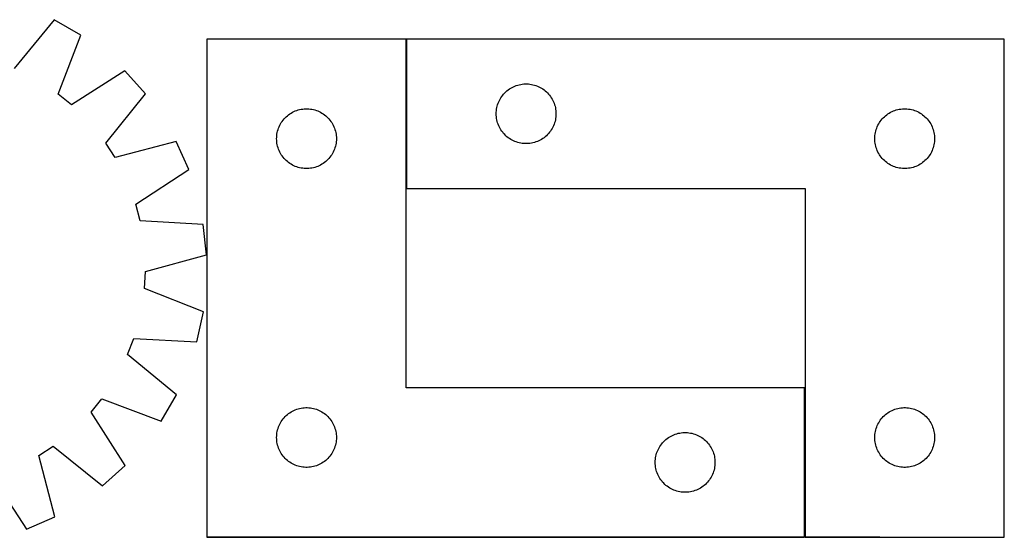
# Model space of a CAD drawing. Header units: millimetres. Extents: x 7 to 1493, y 7 to 2993.
# Tile 15 of 16: x 707 to 1202, y 2719 to 2978. Entities that reach past the tile are written whole.
import ezdxf

# ---------------------------------------------------------------- set-up
doc = ezdxf.new("R2010")
doc.units = ezdxf.units.MM
doc.layers.add('COMMON', color=5, linetype='CONTINUOUS', true_color=0x0000ff)
doc.layers.add('CUT', color=7, linetype='CONTINUOUS', true_color=0x000000)

msp = doc.modelspace()

# ---------------------------------------------------------------- linework, layer by layer
at = {"layer": 'COMMON'}
for p, q in [((901.409569, 2968.721359), (901.409569, 2893.721359)), ((1101.409569, 2793.721359), (1101.409569, 2718.721359)), ((1101.309569, 2718.621359), (801.309569, 2718.621359)), ((1139.038773, 2718.621359), (1101.50957, 2718.621359))]:
    msp.add_line(p, q, dxfattribs=at)
at = {"layer": 'CUT'}
for p, q in [((724.694236, 2978.444527), (704.525313, 2953.904981)), ((738.005433, 2970.728144), (724.694236, 2978.444527)), ((726.733786, 2941.030927), (738.005433, 2970.728144)), ((901.309569, 2968.721359), (801.309569, 2968.721359)), ((801.309569, 2968.721359), (801.309569, 2718.721359)), ((901.309569, 2793.721359), (901.309569, 2968.721359)), ((1201.50957, 2968.721359), (901.50957, 2968.721359)), ((901.50957, 2968.721359), (901.50957, 2893.721359)), ((1201.50957, 2718.721359), (1201.50957, 2968.721359)), ((760.15275, 2952.729194), (733.387828, 2935.623239)), ((770.427958, 2941.277092), (760.15275, 2952.729194)), ((955.858652, 2945.116218), (956.581435, 2945.388697)), ((956.581435, 2945.388697), (957.317286, 2945.623607)), ((957.317286, 2945.623607), (958.064254, 2945.820324)), ((958.064254, 2945.820324), (958.820359, 2945.978328)), ((958.820359, 2945.978328), (959.583595, 2946.097199)), ((959.583595, 2946.097199), (960.351938, 2946.176622)), ((960.351938, 2946.176622), (961.123352, 2946.216386)), ((961.123352, 2946.216386), (961.895789, 2946.216386)), ((961.895789, 2946.216386), (962.667202, 2946.176622)), ((962.667202, 2946.176622), (963.435546, 2946.097199)), ((963.435546, 2946.097199), (964.198782, 2945.978328)), ((964.198782, 2945.978328), (964.954887, 2945.820324)), ((964.954887, 2945.820324), (965.701855, 2945.623607)), ((965.701855, 2945.623607), (966.437706, 2945.388697)), ((966.437706, 2945.388697), (967.160489, 2945.116218)), ((733.387828, 2935.623239), (726.733786, 2941.030927)), ((750.531039, 2916.51649), (770.427958, 2941.277092)), ((949.284145, 2939.912675), (949.747773, 2940.530501)), ((949.747773, 2940.530501), (950.242591, 2941.123641)), ((950.242591, 2941.123641), (950.767288, 2941.690521)), ((950.767288, 2941.690521), (951.32047, 2942.229639)), ((951.32047, 2942.229639), (951.900673, 2942.739565)), ((951.900673, 2942.739565), (952.506356, 2943.218947)), ((952.506356, 2943.218947), (953.135915, 2943.666514)), ((953.135915, 2943.666514), (953.787678, 2944.081078)), ((953.787678, 2944.081078), (954.459919, 2944.461541)), ((954.459919, 2944.461541), (955.150855, 2944.806893)), ((955.150855, 2944.806893), (955.858652, 2945.116218)), ((967.160489, 2945.116218), (967.868286, 2944.806893)), ((967.868286, 2944.806893), (968.559222, 2944.461541)), ((968.559222, 2944.461541), (969.231462, 2944.081078)), ((969.231462, 2944.081078), (969.883226, 2943.666514)), ((969.883226, 2943.666514), (970.512785, 2943.218947)), ((970.512785, 2943.218947), (971.118468, 2942.739565)), ((971.118468, 2942.739565), (971.698671, 2942.229639)), ((971.698671, 2942.229639), (972.251853, 2941.690521)), ((972.251853, 2941.690521), (972.776549, 2941.123641)), ((972.776549, 2941.123641), (973.271368, 2940.530501)), ((973.271368, 2940.530501), (973.734995, 2939.912675)), ((947.004155, 2935.041426), (947.22004, 2935.783081)), ((947.22004, 2935.783081), (947.473818, 2936.51264)), ((947.473818, 2936.51264), (947.764817, 2937.228167)), ((947.764817, 2937.228167), (948.092264, 2937.927766)), ((948.092264, 2937.927766), (948.455292, 2938.60958)), ((948.455292, 2938.60958), (948.852937, 2939.271802)), ((948.852937, 2939.271802), (949.284145, 2939.912675)), ((973.734995, 2939.912675), (974.166204, 2939.271802)), ((974.166204, 2939.271802), (974.563849, 2938.60958)), ((974.563849, 2938.60958), (974.926877, 2937.927766)), ((974.926877, 2937.927766), (975.254324, 2937.228167)), ((975.254324, 2937.228167), (975.545323, 2936.51264)), ((975.545323, 2936.51264), (975.799101, 2935.783081)), ((975.799101, 2935.783081), (976.014986, 2935.041426)), ((841.700672, 2930.239565), (842.306355, 2930.718947)), ((842.306355, 2930.718947), (842.935914, 2931.166514)), ((842.935914, 2931.166514), (843.587677, 2931.581078)), ((843.587677, 2931.581078), (844.259918, 2931.961541)), ((844.259918, 2931.961541), (844.950854, 2932.306893)), ((844.950854, 2932.306893), (845.658651, 2932.616218)), ((845.658651, 2932.616218), (846.381434, 2932.888697)), ((846.381434, 2932.888697), (847.117285, 2933.123607)), ((847.117285, 2933.123607), (847.864253, 2933.320324)), ((847.864253, 2933.320324), (848.620358, 2933.478328)), ((848.620358, 2933.478328), (849.383594, 2933.597199)), ((849.383594, 2933.597199), (850.151937, 2933.676622)), ((850.151937, 2933.676622), (850.923351, 2933.716386)), ((850.923351, 2933.716386), (851.695788, 2933.716386)), ((851.695788, 2933.716386), (852.467201, 2933.676622)), ((852.467201, 2933.676622), (853.235545, 2933.597199)), ((853.235545, 2933.597199), (853.998781, 2933.478328)), ((853.998781, 2933.478328), (854.754886, 2933.320324)), ((854.754886, 2933.320324), (855.501854, 2933.123607)), ((855.501854, 2933.123607), (856.237705, 2932.888697)), ((856.237705, 2932.888697), (856.960488, 2932.616218)), ((856.960488, 2932.616218), (857.668285, 2932.306893)), ((857.668285, 2932.306893), (858.359221, 2931.961541)), ((858.359221, 2931.961541), (859.031461, 2931.581078)), ((859.031461, 2931.581078), (859.683225, 2931.166514)), ((859.683225, 2931.166514), (860.312784, 2930.718947)), ((860.312784, 2930.718947), (860.918467, 2930.239565)), ((946.50957, 2931.221359), (946.529459, 2931.99354)), ((946.529459, 2930.449177), (946.50957, 2931.221359)), ((946.529459, 2931.99354), (946.589072, 2932.763674)), ((946.589072, 2929.679044), (946.529459, 2930.449177)), ((946.589072, 2932.763674), (946.688252, 2933.529717)), ((946.688252, 2933.529717), (946.826735, 2934.28964)), ((946.826735, 2934.28964), (947.004155, 2935.041426)), ((976.014986, 2935.041426), (976.192406, 2934.28964)), ((976.192406, 2934.28964), (976.330889, 2933.529717)), ((976.330889, 2933.529717), (976.430069, 2932.763674)), ((976.430069, 2932.763674), (976.489682, 2931.99354)), ((976.489682, 2930.449177), (976.430069, 2929.679044)), ((976.489682, 2931.99354), (976.50957, 2931.221359)), ((976.50957, 2931.221359), (976.489682, 2930.449177)), ((1141.900673, 2930.239565), (1142.506356, 2930.718947)), ((1142.506356, 2930.718947), (1143.135915, 2931.166514)), ((1143.135915, 2931.166514), (1143.787678, 2931.581078)), ((1143.787678, 2931.581078), (1144.459919, 2931.961541)), ((1144.459919, 2931.961541), (1145.150855, 2932.306893)), ((1145.150855, 2932.306893), (1145.858652, 2932.616218)), ((1145.858652, 2932.616218), (1146.581435, 2932.888697)), ((1146.581435, 2932.888697), (1147.317286, 2933.123607)), ((1147.317286, 2933.123607), (1148.064254, 2933.320324)), ((1148.064254, 2933.320324), (1148.820359, 2933.478328)), ((1148.820359, 2933.478328), (1149.583595, 2933.597199)), ((1149.583595, 2933.597199), (1150.351938, 2933.676622)), ((1150.351938, 2933.676622), (1151.123352, 2933.716386)), ((1151.123352, 2933.716386), (1151.895789, 2933.716386)), ((1151.895789, 2933.716386), (1152.667202, 2933.676622)), ((1152.667202, 2933.676622), (1153.435546, 2933.597199)), ((1153.435546, 2933.597199), (1154.198782, 2933.478328)), ((1154.198782, 2933.478328), (1154.954887, 2933.320324)), ((1154.954887, 2933.320324), (1155.701855, 2933.123607)), ((1155.701855, 2933.123607), (1156.437706, 2932.888697)), ((1156.437706, 2932.888697), (1157.160489, 2932.616218)), ((1157.160489, 2932.616218), (1157.868286, 2932.306893)), ((1157.868286, 2932.306893), (1158.559222, 2931.961541)), ((1158.559222, 2931.961541), (1159.231462, 2931.581078)), ((1159.231462, 2931.581078), (1159.883226, 2931.166514)), ((1159.883226, 2931.166514), (1160.512785, 2930.718947)), ((1160.512785, 2930.718947), (1161.118468, 2930.239565)), ((837.564816, 2924.728167), (837.892263, 2925.427766)), ((837.892263, 2925.427766), (838.255291, 2926.10958)), ((838.255291, 2926.10958), (838.652936, 2926.771802)), ((838.652936, 2926.771802), (839.084144, 2927.412675)), ((839.084144, 2927.412675), (839.547772, 2928.030501)), ((839.547772, 2928.030501), (840.04259, 2928.623641)), ((840.04259, 2928.623641), (840.567287, 2929.190521)), ((840.567287, 2929.190521), (841.120469, 2929.729639)), ((841.120469, 2929.729639), (841.700672, 2930.239565)), ((860.918467, 2930.239565), (861.49867, 2929.729639)), ((861.49867, 2929.729639), (862.051852, 2929.190521)), ((862.051852, 2929.190521), (862.576548, 2928.623641)), ((862.576548, 2928.623641), (863.071367, 2928.030501)), ((863.071367, 2928.030501), (863.534994, 2927.412675)), ((863.534994, 2927.412675), (863.966203, 2926.771802)), ((863.966203, 2926.771802), (864.363848, 2926.10958)), ((864.363848, 2926.10958), (864.726876, 2925.427766)), ((864.726876, 2925.427766), (865.054323, 2924.728167)), ((946.688252, 2928.913), (946.589072, 2929.679044)), ((946.826735, 2928.153078), (946.688252, 2928.913)), ((947.004155, 2927.401292), (946.826735, 2928.153078)), ((947.22004, 2926.659636), (947.004155, 2927.401292)), ((947.473818, 2925.930077), (947.22004, 2926.659636)), ((947.764817, 2925.21455), (947.473818, 2925.930077)), ((975.545323, 2925.930077), (975.254324, 2925.21455)), ((975.799101, 2926.659636), (975.545323, 2925.930077)), ((976.014986, 2927.401292), (975.799101, 2926.659636)), ((976.192406, 2928.153078), (976.014986, 2927.401292)), ((976.330889, 2928.913), (976.192406, 2928.153078)), ((976.430069, 2929.679044), (976.330889, 2928.913)), ((1137.764817, 2924.728167), (1138.092264, 2925.427766)), ((1138.092264, 2925.427766), (1138.455292, 2926.10958)), ((1138.455292, 2926.10958), (1138.852937, 2926.771802)), ((1138.852937, 2926.771802), (1139.284145, 2927.412675)), ((1139.284145, 2927.412675), (1139.747773, 2928.030501)), ((1139.747773, 2928.030501), (1140.242591, 2928.623641)), ((1140.242591, 2928.623641), (1140.767288, 2929.190521)), ((1140.767288, 2929.190521), (1141.32047, 2929.729639)), ((1141.32047, 2929.729639), (1141.900673, 2930.239565)), ((1161.118468, 2930.239565), (1161.698671, 2929.729639)), ((1161.698671, 2929.729639), (1162.251853, 2929.190521)), ((1162.251853, 2929.190521), (1162.776549, 2928.623641)), ((1162.776549, 2928.623641), (1163.271368, 2928.030501)), ((1163.271368, 2928.030501), (1163.734995, 2927.412675)), ((1163.734995, 2927.412675), (1164.166204, 2926.771802)), ((1164.166204, 2926.771802), (1164.563849, 2926.10958)), ((1164.563849, 2926.10958), (1164.926877, 2925.427766)), ((1164.926877, 2925.427766), (1165.254324, 2924.728167)), ((836.389071, 2920.263674), (836.488251, 2921.029717)), ((836.488251, 2921.029717), (836.626734, 2921.78964)), ((836.626734, 2921.78964), (836.804154, 2922.541426)), ((836.804154, 2922.541426), (837.020039, 2923.283081)), ((837.020039, 2923.283081), (837.273817, 2924.01264)), ((837.273817, 2924.01264), (837.564816, 2924.728167)), ((865.054323, 2924.728167), (865.345322, 2924.01264)), ((865.345322, 2924.01264), (865.5991, 2923.283081)), ((865.5991, 2923.283081), (865.814985, 2922.541426)), ((865.814985, 2922.541426), (865.992405, 2921.78964)), ((865.992405, 2921.78964), (866.130888, 2921.029717)), ((866.130888, 2921.029717), (866.230068, 2920.263674)), ((948.092264, 2924.514952), (947.764817, 2925.21455)), ((948.455292, 2923.833138), (948.092264, 2924.514952)), ((948.852937, 2923.170916), (948.455292, 2923.833138)), ((949.284145, 2922.530042), (948.852937, 2923.170916)), ((949.747773, 2921.912217), (949.284145, 2922.530042)), ((950.242591, 2921.319077), (949.747773, 2921.912217)), ((950.767288, 2920.752196), (950.242591, 2921.319077)), ((951.32047, 2920.213078), (950.767288, 2920.752196)), ((972.251853, 2920.752196), (971.698671, 2920.213078)), ((972.776549, 2921.319077), (972.251853, 2920.752196)), ((973.271368, 2921.912217), (972.776549, 2921.319077)), ((973.734995, 2922.530042), (973.271368, 2921.912217)), ((974.166204, 2923.170916), (973.734995, 2922.530042)), ((974.563849, 2923.833138), (974.166204, 2923.170916)), ((974.926877, 2924.514952), (974.563849, 2923.833138)), ((975.254324, 2925.21455), (974.926877, 2924.514952)), ((1136.589072, 2920.263674), (1136.688252, 2921.029717)), ((1136.688252, 2921.029717), (1136.826735, 2921.78964)), ((1136.826735, 2921.78964), (1137.004155, 2922.541426)), ((1137.004155, 2922.541426), (1137.22004, 2923.283081)), ((1137.22004, 2923.283081), (1137.473818, 2924.01264)), ((1137.473818, 2924.01264), (1137.764817, 2924.728167)), ((1165.254324, 2924.728167), (1165.545323, 2924.01264)), ((1165.545323, 2924.01264), (1165.799101, 2923.283081)), ((1165.799101, 2923.283081), (1166.014986, 2922.541426)), ((1166.014986, 2922.541426), (1166.192406, 2921.78964)), ((1166.192406, 2921.78964), (1166.330889, 2921.029717)), ((1166.330889, 2921.029717), (1166.430069, 2920.263674)), ((755.188342, 2909.317261), (750.531039, 2916.51649)), ((785.929326, 2917.315176), (755.188342, 2909.317261)), ((792.162735, 2903.248365), (785.929326, 2917.315176)), ((836.309569, 2918.721359), (836.329458, 2919.49354)), ((836.329458, 2917.949177), (836.309569, 2918.721359)), ((836.329458, 2919.49354), (836.389071, 2920.263674)), ((836.389071, 2917.179044), (836.329458, 2917.949177)), ((836.488251, 2916.413), (836.389071, 2917.179044)), ((836.626734, 2915.653078), (836.488251, 2916.413)), ((836.804154, 2914.901292), (836.626734, 2915.653078)), ((865.992405, 2915.653078), (865.814985, 2914.901292)), ((866.130888, 2916.413), (865.992405, 2915.653078)), ((866.230068, 2917.179044), (866.130888, 2916.413)), ((866.230068, 2920.263674), (866.289681, 2919.49354)), ((866.289681, 2917.949177), (866.230068, 2917.179044)), ((866.289681, 2919.49354), (866.309569, 2918.721359)), ((866.309569, 2918.721359), (866.289681, 2917.949177)), ((951.900673, 2919.703152), (951.32047, 2920.213078)), ((952.506356, 2919.22377), (951.900673, 2919.703152)), ((953.135915, 2918.776204), (952.506356, 2919.22377)), ((953.787678, 2918.361639), (953.135915, 2918.776204)), ((954.459919, 2917.981177), (953.787678, 2918.361639)), ((955.150855, 2917.635825), (954.459919, 2917.981177)), ((955.858652, 2917.326499), (955.150855, 2917.635825)), ((956.581435, 2917.05402), (955.858652, 2917.326499)), ((957.317286, 2916.819111), (956.581435, 2917.05402)), ((958.064254, 2916.622393), (957.317286, 2916.819111)), ((958.820359, 2916.464389), (958.064254, 2916.622393)), ((959.583595, 2916.345519), (958.820359, 2916.464389)), ((960.351938, 2916.266096), (959.583595, 2916.345519)), ((961.123352, 2916.226332), (960.351938, 2916.266096)), ((961.895789, 2916.226332), (961.123352, 2916.226332)), ((962.667202, 2916.266096), (961.895789, 2916.226332)), ((963.435546, 2916.345519), (962.667202, 2916.266096)), ((964.198782, 2916.464389), (963.435546, 2916.345519)), ((964.954887, 2916.622393), (964.198782, 2916.464389)), ((965.701855, 2916.819111), (964.954887, 2916.622393)), ((966.437706, 2917.05402), (965.701855, 2916.819111)), ((967.160489, 2917.326499), (966.437706, 2917.05402)), ((967.868286, 2917.635825), (967.160489, 2917.326499)), ((968.559222, 2917.981177), (967.868286, 2917.635825)), ((969.231462, 2918.361639), (968.559222, 2917.981177)), ((969.883226, 2918.776204), (969.231462, 2918.361639)), ((970.512785, 2919.22377), (969.883226, 2918.776204)), ((971.118468, 2919.703152), (970.512785, 2919.22377)), ((971.698671, 2920.213078), (971.118468, 2919.703152)), ((1136.50957, 2918.721359), (1136.529459, 2919.49354)), ((1136.529459, 2917.949177), (1136.50957, 2918.721359)), ((1136.529459, 2919.49354), (1136.589072, 2920.263674)), ((1136.589072, 2917.179044), (1136.529459, 2917.949177)), ((1136.688252, 2916.413), (1136.589072, 2917.179044)), ((1136.826735, 2915.653078), (1136.688252, 2916.413)), ((1137.004155, 2914.901292), (1136.826735, 2915.653078)), ((1166.192406, 2915.653078), (1166.014986, 2914.901292)), ((1166.330889, 2916.413), (1166.192406, 2915.653078)), ((1166.430069, 2917.179044), (1166.330889, 2916.413)), ((1166.430069, 2920.263674), (1166.489682, 2919.49354)), ((1166.489682, 2917.949177), (1166.430069, 2917.179044)), ((1166.489682, 2919.49354), (1166.50957, 2918.721359)), ((1166.50957, 2918.721359), (1166.489682, 2917.949177)), ((837.020039, 2914.159636), (836.804154, 2914.901292)), ((837.273817, 2913.430077), (837.020039, 2914.159636)), ((837.564816, 2912.71455), (837.273817, 2913.430077)), ((837.892263, 2912.014952), (837.564816, 2912.71455)), ((838.255291, 2911.333138), (837.892263, 2912.014952)), ((838.652936, 2910.670916), (838.255291, 2911.333138)), ((839.084144, 2910.030042), (838.652936, 2910.670916)), ((863.966203, 2910.670916), (863.534994, 2910.030042)), ((864.363848, 2911.333138), (863.966203, 2910.670916)), ((864.726876, 2912.014952), (864.363848, 2911.333138)), ((865.054323, 2912.71455), (864.726876, 2912.014952)), ((865.345322, 2913.430077), (865.054323, 2912.71455)), ((865.5991, 2914.159636), (865.345322, 2913.430077)), ((865.814985, 2914.901292), (865.5991, 2914.159636)), ((1137.22004, 2914.159636), (1137.004155, 2914.901292)), ((1137.473818, 2913.430077), (1137.22004, 2914.159636)), ((1137.764817, 2912.71455), (1137.473818, 2913.430077)), ((1138.092264, 2912.014952), (1137.764817, 2912.71455)), ((1138.455292, 2911.333138), (1138.092264, 2912.014952)), ((1138.852937, 2910.670916), (1138.455292, 2911.333138)), ((1139.284145, 2910.030042), (1138.852937, 2910.670916)), ((1164.166204, 2910.670916), (1163.734995, 2910.030042)), ((1164.563849, 2911.333138), (1164.166204, 2910.670916)), ((1164.926877, 2912.014952), (1164.563849, 2911.333138)), ((1165.254324, 2912.71455), (1164.926877, 2912.014952)), ((1165.545323, 2913.430077), (1165.254324, 2912.71455)), ((1165.799101, 2914.159636), (1165.545323, 2913.430077)), ((1166.014986, 2914.901292), (1165.799101, 2914.159636)), ((839.547772, 2909.412217), (839.084144, 2910.030042)), ((840.04259, 2908.819077), (839.547772, 2909.412217)), ((840.567287, 2908.252196), (840.04259, 2908.819077)), ((841.120469, 2907.713078), (840.567287, 2908.252196)), ((841.700672, 2907.203152), (841.120469, 2907.713078)), ((842.306355, 2906.72377), (841.700672, 2907.203152)), ((842.935914, 2906.276204), (842.306355, 2906.72377)), ((843.587677, 2905.861639), (842.935914, 2906.276204)), ((844.259918, 2905.481177), (843.587677, 2905.861639)), ((859.031461, 2905.861639), (858.359221, 2905.481177)), ((859.683225, 2906.276204), (859.031461, 2905.861639)), ((860.312784, 2906.72377), (859.683225, 2906.276204)), ((860.918467, 2907.203152), (860.312784, 2906.72377)), ((861.49867, 2907.713078), (860.918467, 2907.203152)), ((862.051852, 2908.252196), (861.49867, 2907.713078)), ((862.576548, 2908.819077), (862.051852, 2908.252196)), ((863.071367, 2909.412217), (862.576548, 2908.819077)), ((863.534994, 2910.030042), (863.071367, 2909.412217)), ((1139.747773, 2909.412217), (1139.284145, 2910.030042)), ((1140.242591, 2908.819077), (1139.747773, 2909.412217)), ((1140.767288, 2908.252196), (1140.242591, 2908.819077)), ((1141.32047, 2907.713078), (1140.767288, 2908.252196)), ((1141.900673, 2907.203152), (1141.32047, 2907.713078)), ((1142.506356, 2906.72377), (1141.900673, 2907.203152)), ((1143.135915, 2906.276204), (1142.506356, 2906.72377)), ((1143.787678, 2905.861639), (1143.135915, 2906.276204)), ((1144.459919, 2905.481177), (1143.787678, 2905.861639)), ((1159.231462, 2905.861639), (1158.559222, 2905.481177)), ((1159.883226, 2906.276204), (1159.231462, 2905.861639)), ((1160.512785, 2906.72377), (1159.883226, 2906.276204)), ((1161.118468, 2907.203152), (1160.512785, 2906.72377)), ((1161.698671, 2907.713078), (1161.118468, 2907.203152)), ((1162.251853, 2908.252196), (1161.698671, 2907.713078)), ((1162.776549, 2908.819077), (1162.251853, 2908.252196)), ((1163.271368, 2909.412217), (1162.776549, 2908.819077)), ((1163.734995, 2910.030042), (1163.271368, 2909.412217)), ((765.588194, 2885.84812), (792.162735, 2903.248365)), ((844.950854, 2905.135825), (844.259918, 2905.481177)), ((845.658651, 2904.826499), (844.950854, 2905.135825)), ((846.381434, 2904.55402), (845.658651, 2904.826499)), ((847.117285, 2904.319111), (846.381434, 2904.55402)), ((847.864253, 2904.122393), (847.117285, 2904.319111)), ((848.620358, 2903.964389), (847.864253, 2904.122393)), ((849.383594, 2903.845519), (848.620358, 2903.964389)), ((850.151937, 2903.766096), (849.383594, 2903.845519)), ((850.923351, 2903.726332), (850.151937, 2903.766096)), ((851.695788, 2903.726332), (850.923351, 2903.726332)), ((852.467201, 2903.766096), (851.695788, 2903.726332)), ((853.235545, 2903.845519), (852.467201, 2903.766096)), ((853.998781, 2903.964389), (853.235545, 2903.845519)), ((854.754886, 2904.122393), (853.998781, 2903.964389)), ((855.501854, 2904.319111), (854.754886, 2904.122393)), ((856.237705, 2904.55402), (855.501854, 2904.319111)), ((856.960488, 2904.826499), (856.237705, 2904.55402)), ((857.668285, 2905.135825), (856.960488, 2904.826499)), ((858.359221, 2905.481177), (857.668285, 2905.135825)), ((1145.150855, 2905.135825), (1144.459919, 2905.481177)), ((1145.858652, 2904.826499), (1145.150855, 2905.135825)), ((1146.581435, 2904.55402), (1145.858652, 2904.826499)), ((1147.317286, 2904.319111), (1146.581435, 2904.55402)), ((1148.064254, 2904.122393), (1147.317286, 2904.319111)), ((1148.820359, 2903.964389), (1148.064254, 2904.122393)), ((1149.583595, 2903.845519), (1148.820359, 2903.964389)), ((1150.351938, 2903.766096), (1149.583595, 2903.845519)), ((1151.123352, 2903.726332), (1150.351938, 2903.766096)), ((1151.895789, 2903.726332), (1151.123352, 2903.726332)), ((1152.667202, 2903.766096), (1151.895789, 2903.726332)), ((1153.435546, 2903.845519), (1152.667202, 2903.766096)), ((1154.198782, 2903.964389), (1153.435546, 2903.845519)), ((1154.954887, 2904.122393), (1154.198782, 2903.964389)), ((1155.701855, 2904.319111), (1154.954887, 2904.122393)), ((1156.437706, 2904.55402), (1155.701855, 2904.319111)), ((1157.160489, 2904.826499), (1156.437706, 2904.55402)), ((1157.868286, 2905.135825), (1157.160489, 2904.826499)), ((1158.559222, 2905.481177), (1157.868286, 2905.135825)), ((901.50957, 2893.721359), (1101.50957, 2893.721359)), ((1101.50957, 2893.721359), (1101.50957, 2718.721359)), ((767.792868, 2877.562061), (765.588194, 2885.84812)), ((799.500773, 2875.669043), (767.792868, 2877.562061)), ((801.082213, 2860.364482), (799.500773, 2875.669043)), ((770.431351, 2852.02785), (801.082213, 2860.364482)), ((769.967588, 2843.466058), (770.431351, 2852.02785)), ((799.538623, 2831.867409), (769.967588, 2843.466058)), ((796.313293, 2816.823214), (799.538623, 2831.867409)), ((761.499625, 2810.366806), (764.58643, 2818.366244)), ((764.58643, 2818.366244), (796.313293, 2816.823214)), ((786.039171, 2790.197883), (761.499625, 2810.366806)), ((1101.309569, 2793.721359), (901.309569, 2793.721359)), ((1101.309569, 2718.721359), (1101.309569, 2793.721359)), ((743.217883, 2781.504291), (748.625571, 2788.158334)), ((748.625571, 2788.158334), (778.322788, 2776.886686)), ((778.322788, 2776.886686), (786.039171, 2790.197883)), ((844.259918, 2781.961541), (844.950854, 2782.306893)), ((844.950854, 2782.306893), (845.658651, 2782.616218)), ((845.658651, 2782.616218), (846.381434, 2782.888697)), ((846.381434, 2782.888697), (847.117285, 2783.123607)), ((847.117285, 2783.123607), (847.864253, 2783.320324)), ((847.864253, 2783.320324), (848.620358, 2783.478328)), ((848.620358, 2783.478328), (849.383594, 2783.597199)), ((849.383594, 2783.597199), (850.151937, 2783.676622)), ((850.151937, 2783.676622), (850.923351, 2783.716386)), ((850.923351, 2783.716386), (851.695788, 2783.716386)), ((851.695788, 2783.716386), (852.467201, 2783.676622)), ((852.467201, 2783.676622), (853.235545, 2783.597199)), ((853.235545, 2783.597199), (853.998781, 2783.478328)), ((853.998781, 2783.478328), (854.754886, 2783.320324)), ((854.754886, 2783.320324), (855.501854, 2783.123607)), ((855.501854, 2783.123607), (856.237705, 2782.888697)), ((856.237705, 2782.888697), (856.960488, 2782.616218)), ((856.960488, 2782.616218), (857.668285, 2782.306893)), ((857.668285, 2782.306893), (858.359221, 2781.961541)), ((1144.459919, 2781.961541), (1145.150855, 2782.306893)), ((1145.150855, 2782.306893), (1145.858652, 2782.616218)), ((1145.858652, 2782.616218), (1146.581435, 2782.888697)), ((1146.581435, 2782.888697), (1147.317286, 2783.123607)), ((1147.317286, 2783.123607), (1148.064254, 2783.320324)), ((1148.064254, 2783.320324), (1148.820359, 2783.478328)), ((1148.820359, 2783.478328), (1149.583595, 2783.597199)), ((1149.583595, 2783.597199), (1150.351938, 2783.676622)), ((1150.351938, 2783.676622), (1151.123352, 2783.716386)), ((1151.123352, 2783.716386), (1151.895789, 2783.716386)), ((1151.895789, 2783.716386), (1152.667202, 2783.676622)), ((1152.667202, 2783.676622), (1153.435546, 2783.597199)), ((1153.435546, 2783.597199), (1154.198782, 2783.478328)), ((1154.198782, 2783.478328), (1154.954887, 2783.320324)), ((1154.954887, 2783.320324), (1155.701855, 2783.123607)), ((1155.701855, 2783.123607), (1156.437706, 2782.888697)), ((1156.437706, 2782.888697), (1157.160489, 2782.616218)), ((1157.160489, 2782.616218), (1157.868286, 2782.306893)), ((1157.868286, 2782.306893), (1158.559222, 2781.961541)), ((760.323838, 2754.739369), (743.217883, 2781.504291)), ((838.652936, 2776.771802), (839.084144, 2777.412675)), ((839.084144, 2777.412675), (839.547772, 2778.030501)), ((839.547772, 2778.030501), (840.04259, 2778.623641)), ((840.04259, 2778.623641), (840.567287, 2779.190521)), ((840.567287, 2779.190521), (841.120469, 2779.729639)), ((841.120469, 2779.729639), (841.700672, 2780.239565)), ((841.700672, 2780.239565), (842.306355, 2780.718947)), ((842.306355, 2780.718947), (842.935914, 2781.166514)), ((842.935914, 2781.166514), (843.587677, 2781.581078)), ((843.587677, 2781.581078), (844.259918, 2781.961541)), ((858.359221, 2781.961541), (859.031461, 2781.581078)), ((859.031461, 2781.581078), (859.683225, 2781.166514)), ((859.683225, 2781.166514), (860.312784, 2780.718947)), ((860.312784, 2780.718947), (860.918467, 2780.239565)), ((860.918467, 2780.239565), (861.49867, 2779.729639)), ((861.49867, 2779.729639), (862.051852, 2779.190521)), ((862.051852, 2779.190521), (862.576548, 2778.623641)), ((862.576548, 2778.623641), (863.071367, 2778.030501)), ((863.071367, 2778.030501), (863.534994, 2777.412675)), ((863.534994, 2777.412675), (863.966203, 2776.771802)), ((1138.852937, 2776.771802), (1139.284145, 2777.412675)), ((1139.284145, 2777.412675), (1139.747773, 2778.030501)), ((1139.747773, 2778.030501), (1140.242591, 2778.623641)), ((1140.242591, 2778.623641), (1140.767288, 2779.190521)), ((1140.767288, 2779.190521), (1141.32047, 2779.729639)), ((1141.32047, 2779.729639), (1141.900673, 2780.239565)), ((1141.900673, 2780.239565), (1142.506356, 2780.718947)), ((1142.506356, 2780.718947), (1143.135915, 2781.166514)), ((1143.135915, 2781.166514), (1143.787678, 2781.581078)), ((1143.787678, 2781.581078), (1144.459919, 2781.961541)), ((1158.559222, 2781.961541), (1159.231462, 2781.581078)), ((1159.231462, 2781.581078), (1159.883226, 2781.166514)), ((1159.883226, 2781.166514), (1160.512785, 2780.718947)), ((1160.512785, 2780.718947), (1161.118468, 2780.239565)), ((1161.118468, 2780.239565), (1161.698671, 2779.729639)), ((1161.698671, 2779.729639), (1162.251853, 2779.190521)), ((1162.251853, 2779.190521), (1162.776549, 2778.623641)), ((1162.776549, 2778.623641), (1163.271368, 2778.030501)), ((1163.271368, 2778.030501), (1163.734995, 2777.412675)), ((1163.734995, 2777.412675), (1164.166204, 2776.771802)), ((836.626734, 2771.78964), (836.804154, 2772.541426)), ((836.804154, 2772.541426), (837.020039, 2773.283081)), ((837.020039, 2773.283081), (837.273817, 2774.01264)), ((837.273817, 2774.01264), (837.564816, 2774.728167)), ((837.564816, 2774.728167), (837.892263, 2775.427766)), ((837.892263, 2775.427766), (838.255291, 2776.10958)), ((838.255291, 2776.10958), (838.652936, 2776.771802)), ((863.966203, 2776.771802), (864.363848, 2776.10958)), ((864.363848, 2776.10958), (864.726876, 2775.427766)), ((864.726876, 2775.427766), (865.054323, 2774.728167)), ((865.054323, 2774.728167), (865.345322, 2774.01264)), ((865.345322, 2774.01264), (865.5991, 2773.283081)), ((865.5991, 2773.283081), (865.814985, 2772.541426)), ((865.814985, 2772.541426), (865.992405, 2771.78964)), ((1136.826735, 2771.78964), (1137.004155, 2772.541426)), ((1137.004155, 2772.541426), (1137.22004, 2773.283081)), ((1137.22004, 2773.283081), (1137.473818, 2774.01264)), ((1137.473818, 2774.01264), (1137.764817, 2774.728167)), ((1137.764817, 2774.728167), (1138.092264, 2775.427766)), ((1138.092264, 2775.427766), (1138.455292, 2776.10958)), ((1138.455292, 2776.10958), (1138.852937, 2776.771802)), ((1164.166204, 2776.771802), (1164.563849, 2776.10958)), ((1164.563849, 2776.10958), (1164.926877, 2775.427766)), ((1164.926877, 2775.427766), (1165.254324, 2774.728167)), ((1165.254324, 2774.728167), (1165.545323, 2774.01264)), ((1165.545323, 2774.01264), (1165.799101, 2773.283081)), ((1165.799101, 2773.283081), (1166.014986, 2772.541426)), ((1166.014986, 2772.541426), (1166.192406, 2771.78964)), ((836.309569, 2768.721359), (836.329458, 2769.49354)), ((836.329458, 2767.949177), (836.309569, 2768.721359)), ((836.329458, 2769.49354), (836.389071, 2770.263674)), ((836.389071, 2767.179044), (836.329458, 2767.949177)), ((836.389071, 2770.263674), (836.488251, 2771.029717)), ((836.488251, 2771.029717), (836.626734, 2771.78964)), ((865.992405, 2771.78964), (866.130888, 2771.029717)), ((866.130888, 2771.029717), (866.230068, 2770.263674)), ((866.230068, 2770.263674), (866.289681, 2769.49354)), ((866.289681, 2767.949177), (866.230068, 2767.179044)), ((866.289681, 2769.49354), (866.309569, 2768.721359)), ((866.309569, 2768.721359), (866.289681, 2767.949177)), ((1031.120469, 2767.229639), (1031.700672, 2767.739565)), ((1031.700672, 2767.739565), (1032.306355, 2768.218947)), ((1032.306355, 2768.218947), (1032.935914, 2768.666514)), ((1032.935914, 2768.666514), (1033.587677, 2769.081078)), ((1033.587677, 2769.081078), (1034.259918, 2769.461541)), ((1034.259918, 2769.461541), (1034.950854, 2769.806893)), ((1034.950854, 2769.806893), (1035.658651, 2770.116218)), ((1035.658651, 2770.116218), (1036.381434, 2770.388697)), ((1036.381434, 2770.388697), (1037.117285, 2770.623607)), ((1037.117285, 2770.623607), (1037.864253, 2770.820324)), ((1037.864253, 2770.820324), (1038.620358, 2770.978328)), ((1038.620358, 2770.978328), (1039.383594, 2771.097199)), ((1039.383594, 2771.097199), (1040.151937, 2771.176622)), ((1040.151937, 2771.176622), (1040.923351, 2771.216386)), ((1040.923351, 2771.216386), (1041.695788, 2771.216386)), ((1041.695788, 2771.216386), (1042.467201, 2771.176622)), ((1042.467201, 2771.176622), (1043.235545, 2771.097199)), ((1043.235545, 2771.097199), (1043.998781, 2770.978328)), ((1043.998781, 2770.978328), (1044.754886, 2770.820324)), ((1044.754886, 2770.820324), (1045.501854, 2770.623607)), ((1045.501854, 2770.623607), (1046.237705, 2770.388697)), ((1046.237705, 2770.388697), (1046.960488, 2770.116218)), ((1046.960488, 2770.116218), (1047.668285, 2769.806893)), ((1047.668285, 2769.806893), (1048.359221, 2769.461541)), ((1048.359221, 2769.461541), (1049.031461, 2769.081078)), ((1049.031461, 2769.081078), (1049.683225, 2768.666514)), ((1049.683225, 2768.666514), (1050.312784, 2768.218947)), ((1050.312784, 2768.218947), (1050.918467, 2767.739565)), ((1050.918467, 2767.739565), (1051.49867, 2767.229639)), ((1136.50957, 2768.721359), (1136.529459, 2769.49354)), ((1136.529459, 2767.949177), (1136.50957, 2768.721359)), ((1136.529459, 2769.49354), (1136.589072, 2770.263674)), ((1136.589072, 2767.179044), (1136.529459, 2767.949177)), ((1136.589072, 2770.263674), (1136.688252, 2771.029717)), ((1136.688252, 2771.029717), (1136.826735, 2771.78964)), ((1166.192406, 2771.78964), (1166.330889, 2771.029717)), ((1166.330889, 2771.029717), (1166.430069, 2770.263674)), ((1166.430069, 2770.263674), (1166.489682, 2769.49354)), ((1166.489682, 2767.949177), (1166.430069, 2767.179044)), ((1166.489682, 2769.49354), (1166.50957, 2768.721359)), ((1166.50957, 2768.721359), (1166.489682, 2767.949177)), ((716.911906, 2759.703778), (724.111135, 2764.361081)), ((724.111135, 2764.361081), (748.871736, 2744.464162)), ((836.488251, 2766.413), (836.389071, 2767.179044)), ((836.626734, 2765.653078), (836.488251, 2766.413)), ((836.804154, 2764.901292), (836.626734, 2765.653078)), ((837.020039, 2764.159636), (836.804154, 2764.901292)), ((837.273817, 2763.430077), (837.020039, 2764.159636)), ((837.564816, 2762.71455), (837.273817, 2763.430077)), ((837.892263, 2762.014952), (837.564816, 2762.71455)), ((865.054323, 2762.71455), (864.726876, 2762.014952)), ((865.345322, 2763.430077), (865.054323, 2762.71455)), ((865.5991, 2764.159636), (865.345322, 2763.430077)), ((865.814985, 2764.901292), (865.5991, 2764.159636)), ((865.992405, 2765.653078), (865.814985, 2764.901292)), ((866.130888, 2766.413), (865.992405, 2765.653078)), ((866.230068, 2767.179044), (866.130888, 2766.413)), ((1027.564816, 2762.228167), (1027.892263, 2762.927766)), ((1027.892263, 2762.927766), (1028.255291, 2763.60958)), ((1028.255291, 2763.60958), (1028.652936, 2764.271802)), ((1028.652936, 2764.271802), (1029.084144, 2764.912675)), ((1029.084144, 2764.912675), (1029.547772, 2765.530501)), ((1029.547772, 2765.530501), (1030.04259, 2766.123641)), ((1030.04259, 2766.123641), (1030.567287, 2766.690521)), ((1030.567287, 2766.690521), (1031.120469, 2767.229639)), ((1051.49867, 2767.229639), (1052.051852, 2766.690521)), ((1052.051852, 2766.690521), (1052.576548, 2766.123641)), ((1052.576548, 2766.123641), (1053.071367, 2765.530501)), ((1053.071367, 2765.530501), (1053.534994, 2764.912675)), ((1053.534994, 2764.912675), (1053.966203, 2764.271802)), ((1053.966203, 2764.271802), (1054.363848, 2763.60958)), ((1054.363848, 2763.60958), (1054.726876, 2762.927766)), ((1054.726876, 2762.927766), (1055.054323, 2762.228167)), ((1136.688252, 2766.413), (1136.589072, 2767.179044)), ((1136.826735, 2765.653078), (1136.688252, 2766.413)), ((1137.004155, 2764.901292), (1136.826735, 2765.653078)), ((1137.22004, 2764.159636), (1137.004155, 2764.901292)), ((1137.473818, 2763.430077), (1137.22004, 2764.159636)), ((1137.764817, 2762.71455), (1137.473818, 2763.430077)), ((1138.092264, 2762.014952), (1137.764817, 2762.71455)), ((1165.254324, 2762.71455), (1164.926877, 2762.014952)), ((1165.545323, 2763.430077), (1165.254324, 2762.71455)), ((1165.799101, 2764.159636), (1165.545323, 2763.430077)), ((1166.014986, 2764.901292), (1165.799101, 2764.159636)), ((1166.192406, 2765.653078), (1166.014986, 2764.901292)), ((1166.330889, 2766.413), (1166.192406, 2765.653078)), ((1166.430069, 2767.179044), (1166.330889, 2766.413)), ((724.90982, 2728.962794), (716.911906, 2759.703778)), ((838.255291, 2761.333138), (837.892263, 2762.014952)), ((838.652936, 2760.670916), (838.255291, 2761.333138)), ((839.084144, 2760.030042), (838.652936, 2760.670916)), ((839.547772, 2759.412217), (839.084144, 2760.030042)), ((840.04259, 2758.819077), (839.547772, 2759.412217)), ((840.567287, 2758.252196), (840.04259, 2758.819077)), ((841.120469, 2757.713078), (840.567287, 2758.252196)), ((841.700672, 2757.203152), (841.120469, 2757.713078)), ((861.49867, 2757.713078), (860.918467, 2757.203152)), ((862.051852, 2758.252196), (861.49867, 2757.713078)), ((862.576548, 2758.819077), (862.051852, 2758.252196)), ((863.071367, 2759.412217), (862.576548, 2758.819077)), ((863.534994, 2760.030042), (863.071367, 2759.412217)), ((863.966203, 2760.670916), (863.534994, 2760.030042)), ((864.363848, 2761.333138), (863.966203, 2760.670916)), ((864.726876, 2762.014952), (864.363848, 2761.333138)), ((1026.329458, 2756.99354), (1026.389071, 2757.763674)), ((1026.389071, 2757.763674), (1026.488251, 2758.529717)), ((1026.488251, 2758.529717), (1026.626734, 2759.28964)), ((1026.626734, 2759.28964), (1026.804154, 2760.041426)), ((1026.804154, 2760.041426), (1027.020039, 2760.783081)), ((1027.020039, 2760.783081), (1027.273817, 2761.51264)), ((1027.273817, 2761.51264), (1027.564816, 2762.228167)), ((1055.054323, 2762.228167), (1055.345322, 2761.51264)), ((1055.345322, 2761.51264), (1055.5991, 2760.783081)), ((1055.5991, 2760.783081), (1055.814985, 2760.041426)), ((1055.814985, 2760.041426), (1055.992405, 2759.28964)), ((1055.992405, 2759.28964), (1056.130888, 2758.529717)), ((1056.130888, 2758.529717), (1056.230068, 2757.763674)), ((1056.230068, 2757.763674), (1056.289681, 2756.99354)), ((1138.455292, 2761.333138), (1138.092264, 2762.014952)), ((1138.852937, 2760.670916), (1138.455292, 2761.333138)), ((1139.284145, 2760.030042), (1138.852937, 2760.670916)), ((1139.747773, 2759.412217), (1139.284145, 2760.030042)), ((1140.242591, 2758.819077), (1139.747773, 2759.412217)), ((1140.767288, 2758.252196), (1140.242591, 2758.819077)), ((1141.32047, 2757.713078), (1140.767288, 2758.252196)), ((1141.900673, 2757.203152), (1141.32047, 2757.713078)), ((1161.698671, 2757.713078), (1161.118468, 2757.203152)), ((1162.251853, 2758.252196), (1161.698671, 2757.713078)), ((1162.776549, 2758.819077), (1162.251853, 2758.252196)), ((1163.271368, 2759.412217), (1162.776549, 2758.819077)), ((1163.734995, 2760.030042), (1163.271368, 2759.412217)), ((1164.166204, 2760.670916), (1163.734995, 2760.030042)), ((1164.563849, 2761.333138), (1164.166204, 2760.670916)), ((1164.926877, 2762.014952), (1164.563849, 2761.333138)), ((748.871736, 2744.464162), (760.323838, 2754.739369)), ((842.306355, 2756.72377), (841.700672, 2757.203152)), ((842.935914, 2756.276204), (842.306355, 2756.72377)), ((843.587677, 2755.861639), (842.935914, 2756.276204)), ((844.259918, 2755.481177), (843.587677, 2755.861639)), ((844.950854, 2755.135825), (844.259918, 2755.481177)), ((845.658651, 2754.826499), (844.950854, 2755.135825)), ((846.381434, 2754.55402), (845.658651, 2754.826499)), ((847.117285, 2754.319111), (846.381434, 2754.55402)), ((847.864253, 2754.122393), (847.117285, 2754.319111)), ((848.620358, 2753.964389), (847.864253, 2754.122393)), ((849.383594, 2753.845519), (848.620358, 2753.964389)), ((850.151937, 2753.766096), (849.383594, 2753.845519)), ((850.923351, 2753.726332), (850.151937, 2753.766096)), ((851.695788, 2753.726332), (850.923351, 2753.726332)), ((852.467201, 2753.766096), (851.695788, 2753.726332)), ((853.235545, 2753.845519), (852.467201, 2753.766096)), ((853.998781, 2753.964389), (853.235545, 2753.845519)), ((854.754886, 2754.122393), (853.998781, 2753.964389)), ((855.501854, 2754.319111), (854.754886, 2754.122393)), ((856.237705, 2754.55402), (855.501854, 2754.319111)), ((856.960488, 2754.826499), (856.237705, 2754.55402)), ((857.668285, 2755.135825), (856.960488, 2754.826499)), ((858.359221, 2755.481177), (857.668285, 2755.135825)), ((859.031461, 2755.861639), (858.359221, 2755.481177)), ((859.683225, 2756.276204), (859.031461, 2755.861639)), ((860.312784, 2756.72377), (859.683225, 2756.276204)), ((860.918467, 2757.203152), (860.312784, 2756.72377)), ((1026.309569, 2756.221359), (1026.329458, 2756.99354)), ((1026.329458, 2755.449177), (1026.309569, 2756.221359)), ((1026.389071, 2754.679044), (1026.329458, 2755.449177)), ((1026.488251, 2753.913), (1026.389071, 2754.679044)), ((1026.626734, 2753.153078), (1026.488251, 2753.913)), ((1026.804154, 2752.401292), (1026.626734, 2753.153078)), ((1055.992405, 2753.153078), (1055.814985, 2752.401292)), ((1056.130888, 2753.913), (1055.992405, 2753.153078)), ((1056.230068, 2754.679044), (1056.130888, 2753.913)), ((1056.289681, 2755.449177), (1056.230068, 2754.679044)), ((1056.289681, 2756.99354), (1056.309569, 2756.221359)), ((1056.309569, 2756.221359), (1056.289681, 2755.449177)), ((1142.506356, 2756.72377), (1141.900673, 2757.203152)), ((1143.135915, 2756.276204), (1142.506356, 2756.72377)), ((1143.787678, 2755.861639), (1143.135915, 2756.276204)), ((1144.459919, 2755.481177), (1143.787678, 2755.861639)), ((1145.150855, 2755.135825), (1144.459919, 2755.481177)), ((1145.858652, 2754.826499), (1145.150855, 2755.135825)), ((1146.581435, 2754.55402), (1145.858652, 2754.826499)), ((1147.317286, 2754.319111), (1146.581435, 2754.55402)), ((1148.064254, 2754.122393), (1147.317286, 2754.319111)), ((1148.820359, 2753.964389), (1148.064254, 2754.122393)), ((1149.583595, 2753.845519), (1148.820359, 2753.964389)), ((1150.351938, 2753.766096), (1149.583595, 2753.845519)), ((1151.123352, 2753.726332), (1150.351938, 2753.766096)), ((1151.895789, 2753.726332), (1151.123352, 2753.726332)), ((1152.667202, 2753.766096), (1151.895789, 2753.726332)), ((1153.435546, 2753.845519), (1152.667202, 2753.766096)), ((1154.198782, 2753.964389), (1153.435546, 2753.845519)), ((1154.954887, 2754.122393), (1154.198782, 2753.964389)), ((1155.701855, 2754.319111), (1154.954887, 2754.122393)), ((1156.437706, 2754.55402), (1155.701855, 2754.319111)), ((1157.160489, 2754.826499), (1156.437706, 2754.55402)), ((1157.868286, 2755.135825), (1157.160489, 2754.826499)), ((1158.559222, 2755.481177), (1157.868286, 2755.135825)), ((1159.231462, 2755.861639), (1158.559222, 2755.481177)), ((1159.883226, 2756.276204), (1159.231462, 2755.861639)), ((1160.512785, 2756.72377), (1159.883226, 2756.276204)), ((1161.118468, 2757.203152), (1160.512785, 2756.72377)), ((693.442765, 2749.303926), (710.843009, 2722.729385)), ((1027.020039, 2751.659636), (1026.804154, 2752.401292)), ((1027.273817, 2750.930077), (1027.020039, 2751.659636)), ((1027.564816, 2750.21455), (1027.273817, 2750.930077)), ((1027.892263, 2749.514952), (1027.564816, 2750.21455)), ((1028.255291, 2748.833138), (1027.892263, 2749.514952)), ((1028.652936, 2748.170916), (1028.255291, 2748.833138)), ((1029.084144, 2747.530042), (1028.652936, 2748.170916)), ((1029.547772, 2746.912217), (1029.084144, 2747.530042)), ((1053.534994, 2747.530042), (1053.071367, 2746.912217)), ((1053.966203, 2748.170916), (1053.534994, 2747.530042)), ((1054.363848, 2748.833138), (1053.966203, 2748.170916)), ((1054.726876, 2749.514952), (1054.363848, 2748.833138)), ((1055.054323, 2750.21455), (1054.726876, 2749.514952)), ((1055.345322, 2750.930077), (1055.054323, 2750.21455)), ((1055.5991, 2751.659636), (1055.345322, 2750.930077)), ((1055.814985, 2752.401292), (1055.5991, 2751.659636)), ((1030.04259, 2746.319077), (1029.547772, 2746.912217)), ((1030.567287, 2745.752196), (1030.04259, 2746.319077)), ((1031.120469, 2745.213078), (1030.567287, 2745.752196)), ((1031.700672, 2744.703152), (1031.120469, 2745.213078)), ((1032.306355, 2744.22377), (1031.700672, 2744.703152)), ((1032.935914, 2743.776204), (1032.306355, 2744.22377)), ((1033.587677, 2743.361639), (1032.935914, 2743.776204)), ((1034.259918, 2742.981177), (1033.587677, 2743.361639)), ((1034.950854, 2742.635825), (1034.259918, 2742.981177)), ((1035.658651, 2742.326499), (1034.950854, 2742.635825)), ((1047.668285, 2742.635825), (1046.960488, 2742.326499)), ((1048.359221, 2742.981177), (1047.668285, 2742.635825)), ((1049.031461, 2743.361639), (1048.359221, 2742.981177)), ((1049.683225, 2743.776204), (1049.031461, 2743.361639)), ((1050.312784, 2744.22377), (1049.683225, 2743.776204)), ((1050.918467, 2744.703152), (1050.312784, 2744.22377)), ((1051.49867, 2745.213078), (1050.918467, 2744.703152)), ((1052.051852, 2745.752196), (1051.49867, 2745.213078)), ((1052.576548, 2746.319077), (1052.051852, 2745.752196)), ((1053.071367, 2746.912217), (1052.576548, 2746.319077)), ((1036.381434, 2742.05402), (1035.658651, 2742.326499)), ((1037.117285, 2741.819111), (1036.381434, 2742.05402)), ((1037.864253, 2741.622393), (1037.117285, 2741.819111)), ((1038.620358, 2741.464389), (1037.864253, 2741.622393)), ((1039.383594, 2741.345519), (1038.620358, 2741.464389)), ((1040.151937, 2741.266096), (1039.383594, 2741.345519)), ((1040.923351, 2741.226332), (1040.151937, 2741.266096)), ((1041.695788, 2741.226332), (1040.923351, 2741.226332)), ((1042.467201, 2741.266096), (1041.695788, 2741.226332)), ((1043.235545, 2741.345519), (1042.467201, 2741.266096)), ((1043.998781, 2741.464389), (1043.235545, 2741.345519)), ((1044.754886, 2741.622393), (1043.998781, 2741.464389)), ((1045.501854, 2741.819111), (1044.754886, 2741.622393)), ((1046.237705, 2742.05402), (1045.501854, 2741.819111)), ((1046.960488, 2742.326499), (1046.237705, 2742.05402)), ((710.843009, 2722.729385), (724.90982, 2728.962794)), ((801.309569, 2718.721359), (1101.309569, 2718.721359)), ((1101.50957, 2718.721359), (1201.50957, 2718.721359))]:
    msp.add_line(p, q, dxfattribs=at)

doc.saveas('drawing.dxf')
